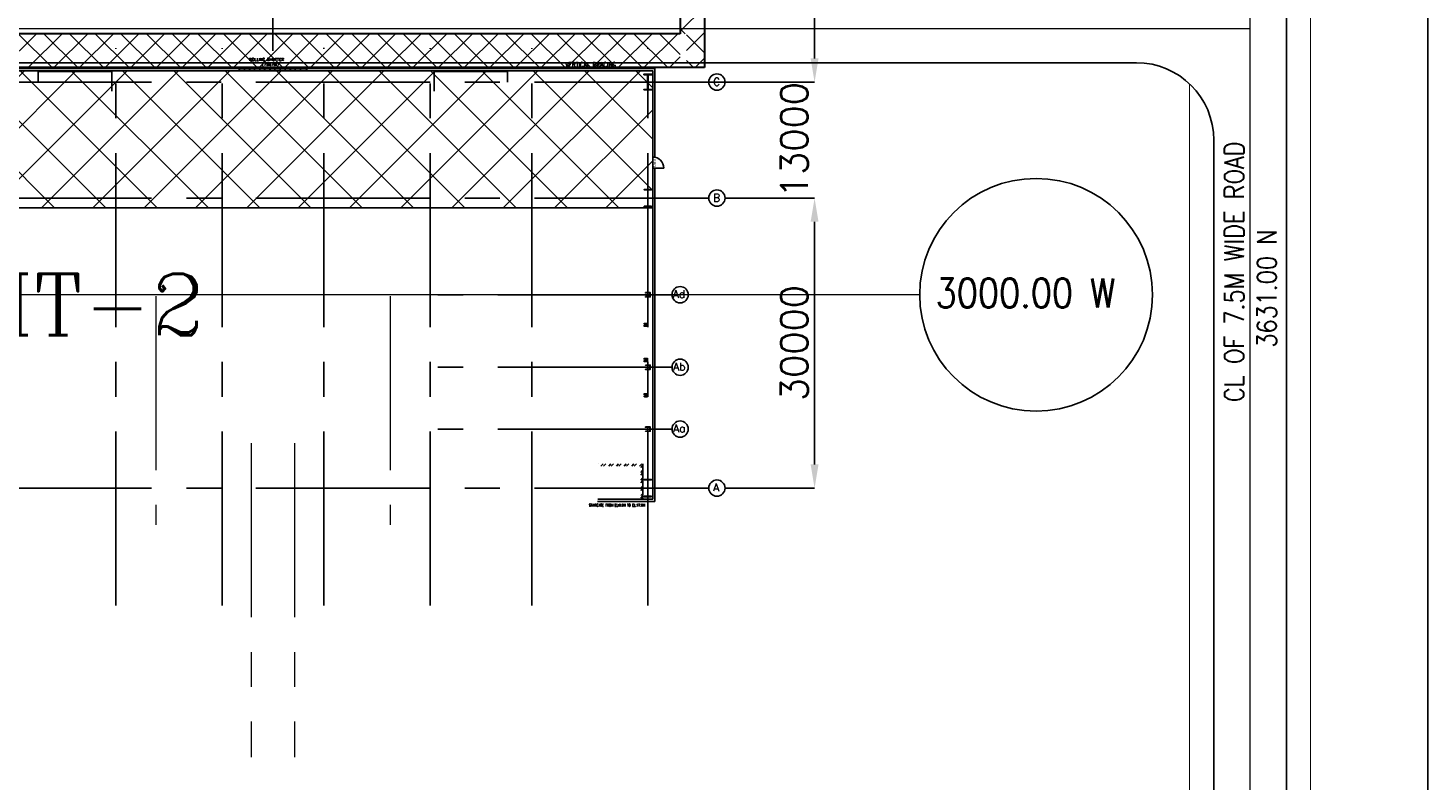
# Model space of a CAD drawing. Header units: inches. Extents: x 0 to 1544102, y -512776 to 23144100.
# Tile 31 of 256: x 47745 to 65834, y -147735 to -138011. Entities that reach past the tile are written whole.
import ezdxf
from ezdxf.enums import TextEntityAlignment as Align

# ---------------------------------------------------------------- set-up
doc = ezdxf.new("R2010")
doc.units = ezdxf.units.IN
doc.header["$LTSCALE"] = 1800
doc.header["$MEASUREMENT"] = 0
for name, pattern in [('CENTER', [2, 1.25, -0.25, 0.25, -0.25]), ('CENTER2', [1.125, 0.75, -0.125, 0.125, -0.125]), ('CENTRE', [1.5, 0.75, -0.25, 0.25, -0.25]), ('HIDDEN', [0.375, 0.25, -0.125])]:
    doc.linetypes.add(name, pattern=pattern)
doc.layers.get('0').update_dxf_attribs({"color": 253, "lineweight": 9})
for name, color, linetype in [('1', 7, 'Continuous'), ('AUX COL', 1, 'Continuous'), ('COL', 1, 'Continuous'), ('DIM', 4, 'Continuous'), ('GRID', 251, 'CENTER'), ('Road', 3, 'Continuous'), ('Road Sides', 11, 'Continuous'), ('STAIR', 2, 'Continuous'), ('STEEL', 231, 'Continuous'), ('TEXT', 3, 'Continuous'), ('WALL', 6, 'Continuous')]:
    doc.layers.add(name, color=color, linetype=linetype)
for name, color, linetype, lineweight in [('CEN', 2, 'CENTER', 15), ('CL', 8, 'CENTER', 15), ('EQUIP', 8, 'HIDDEN', 9), ('TRENCH-TRESTLE', 6, 'Continuous', 30)]:
    doc.layers.add(name, color=color, linetype=linetype, lineweight=lineweight)
doc.styles.add('HTX11', font='O8111901')
doc.styles.add('ROMANC', font='ROMANC.SHX')
doc.styles.add('ROMANS', font='romans.shx')
doc.dimstyles.new('User2400', dxfattribs={"dimscale": 175, "dimtxt": 2, "dimasz": 1.75, "dimexe": 0, "dimexo": 0, "dimgap": 0.5, "dimtad": 1, "dimdec": 0, "dimlfac": 8, "dimzin": 0, "dimdsep": 46, "dimtxsty": 'ROMANS', "dimcen": 0, "dimclrd": 1, "dimclre": 1, "dimclrt": 3, "dimadec": 0, "dimazin": 0, "dimtfac": 0.09, "dimtdec": 0, "dimtix": 1, "dimtofl": 0, "dimtmove": 0, "dimatfit": 3, "dimfxl": 1, "dimtolj": 1, "dimtzin": 0, "dimarcsym": 0})

# ---------------------------------------------------------------- blocks, each defined once
blk = doc.blocks.new('*D400')
at = {"layer": 'DIM', "color": 1, "lineweight": -2, "transparency": 16777216}
for p, q in [((57908, -137335), (57908, -135337)), ((56394, -137335), (57908, -137335)), ((57908, -138404), (57908, -137641)), ((56394, -138710), (57908, -138710))]:
    blk.add_line(p, q, dxfattribs=at)
at = {"layer": 'DIM', "color": 1, "transparency": 16777216}
for points in [[(57857, -137641), (57959, -137641), (57908, -137335)], [(57857, -138404), (57959, -138404), (57908, -138710)]]:
    blk.add_solid(points, dxfattribs=at)
at = {"layer": 'DIM', "color": 3, "transparency": 16777216, "insert": (57645, -136183), "char_height": 350, "attachment_point": 5, "rotation": 90, "style": 'ROMANS'}
blk.add_mtext('\\A1;11000', dxfattribs=at)
blk = doc.blocks.new('*D35')
at = {"layer": 'DIM', "color": 1, "lineweight": -2, "transparency": 16777216}
for p, q in [((56751, -140210), (57908, -140210)), ((57908, -140516), (57908, -143654)), ((56767, -143960), (57908, -143960))]:
    blk.add_line(p, q, dxfattribs=at)
at = {"layer": 'DIM', "color": 1, "transparency": 16777216}
for points in [[(57857, -140516), (57959, -140516), (57908, -140210)], [(57857, -143654), (57959, -143654), (57908, -143960)]]:
    blk.add_solid(points, dxfattribs=at)
at = {"layer": 'DIM', "color": 3, "transparency": 16777216, "insert": (57645, -142085), "char_height": 350, "attachment_point": 5, "rotation": 90, "style": 'ROMANS'}
blk.add_mtext('\\A1;30000', dxfattribs=at)
blk = doc.blocks.new('*D36')
at = {"layer": 'DIM', "color": 1, "lineweight": -2, "transparency": 16777216}
for p, q in [((57908, -138404), (57908, -138097)), ((56751, -138710), (57908, -138710)), ((57462, -140210), (57908, -140210)), ((57908, -140516), (57908, -140822))]:
    blk.add_line(p, q, dxfattribs=at)
at = {"layer": 'DIM', "color": 1, "transparency": 16777216}
for points in [[(57857, -138404), (57959, -138404), (57908, -138710)], [(57857, -140516), (57959, -140516), (57908, -140210)]]:
    blk.add_solid(points, dxfattribs=at)
at = {"layer": 'DIM', "color": 3, "transparency": 16777216, "insert": (57645, -139460), "char_height": 350, "attachment_point": 5, "rotation": 90, "style": 'ROMANS'}
blk.add_mtext('\\A1;13000', dxfattribs=at)

msp = doc.modelspace()

# ---------------------------------------------------------------- hatches: boundary and pattern name
at = {"layer": 'COL'}
h = msp.add_hatch(dxfattribs=at)
h.set_pattern_fill('ANSI31', color=8, scale=25, style=0)
h.set_pattern_definition([(45, (45907.16, -153718.8955), (-2.2097087, 2.2097087), [])])
h.paths.add_polyline_path([(55803.58, -138609.93), (55703.58, -138609.93), (55703.58, -138615.56), (55803.58, -138615.56)])
h.paths.add_polyline_path([(55756.39, -138615.56), (55750.77, -138615.56), (55750.77, -138804.31), (55756.39, -138804.31)])
h.paths.add_polyline_path([(55803.58, -138804.31), (55703.58, -138804.31), (55703.58, -138809.93), (55803.58, -138809.93)])
h = msp.add_hatch(dxfattribs=at)
h.set_pattern_fill('ANSI31', color=8, scale=25, style=0)
h.set_pattern_definition([(45, (53760.806, -143070.666), (-2.2097087, 2.2097087), [])])
h.paths.add_polyline_path([(55707.33, -140316.18), (55799.83, -140316.18), (55799.83, -140322.43), (55707.33, -140322.43)])
h.paths.add_polyline_path([(55751.58, -140103.68), (55755.58, -140103.68), (55755.58, -140316.18), (55751.58, -140316.18)])
h.paths.add_polyline_path([(55707.33, -140097.43), (55799.83, -140097.43), (55799.83, -140103.68), (55707.33, -140103.68)])
h = msp.add_hatch(dxfattribs=at)
h.set_pattern_fill('ANSI31', color=8, scale=25, style=0)
h.set_pattern_definition([(45, (53760.806, -146820.666), (-2.2097087, 2.2097087), [])])
h.paths.add_polyline_path([(55707.33, -144066.18), (55799.83, -144066.18), (55799.83, -144072.43), (55707.33, -144072.43)])
h.paths.add_polyline_path([(55751.58, -143853.68), (55755.58, -143853.68), (55755.58, -144066.18), (55751.58, -144066.18)])
h.paths.add_polyline_path([(55707.33, -143847.43), (55799.83, -143847.43), (55799.83, -143853.68), (55707.33, -143853.68)])
at = {"layer": 'EQUIP'}
h = msp.add_hatch(dxfattribs=at)
h.set_pattern_fill('ANSI31', color=8, scale=12.5, style=0)
h.set_pattern_definition([(45, (55617.3282, -141847.4337), (-1.104854, 1.104854), [])])
h.paths.add_polyline_path([(55726.7, -141853.68), (55704.83, -141853.68), (55704.83, -141869.31), (55726.7, -141869.31)])
h.paths.add_polyline_path([(55742.33, -141853.68), (55726.7, -141853.68), (55726.7, -141869.31), (55742.33, -141869.31)])
h.paths.add_polyline_path([(55748.58, -141825.56), (55742.33, -141825.56), (55742.33, -141869.31), (55748.58, -141869.31)])
h.paths.add_polyline_path([(55742.33, -141825.56), (55726.7, -141825.56), (55726.7, -141841.18), (55742.33, -141841.18)])
h.paths.add_polyline_path([(55726.7, -141825.56), (55704.83, -141825.56), (55704.83, -141841.18), (55726.7, -141841.18)])
h = msp.add_hatch(dxfattribs=at)
h.set_pattern_fill('ANSI31', color=8, scale=12.5, style=0)
h.set_pattern_definition([(45, (55617.3282, -142303.6837), (-1.104854, 1.104854), [])])
h.paths.add_polyline_path([(55726.7, -142309.93), (55704.83, -142309.93), (55704.83, -142325.56), (55726.7, -142325.56)])
h.paths.add_polyline_path([(55742.33, -142309.93), (55726.7, -142309.93), (55726.7, -142325.56), (55742.33, -142325.56)])
h.paths.add_polyline_path([(55748.58, -142281.81), (55742.33, -142281.81), (55742.33, -142325.56), (55748.58, -142325.56)])
h.paths.add_polyline_path([(55742.33, -142281.81), (55726.7, -142281.81), (55726.7, -142297.43), (55742.33, -142297.43)])
h.paths.add_polyline_path([(55726.7, -142281.81), (55704.83, -142281.81), (55704.83, -142297.43), (55726.7, -142297.43)])
h = msp.add_hatch(dxfattribs=at)
h.set_pattern_fill('ANSI31', color=8, scale=12.5, style=0)
h.set_pattern_definition([(45, (55617.3282, -142759.9337), (-1.104854, 1.104854), [])])
h.paths.add_polyline_path([(55726.7, -142766.18), (55704.83, -142766.18), (55704.83, -142781.81), (55726.7, -142781.81)])
h.paths.add_polyline_path([(55742.33, -142766.18), (55726.7, -142766.18), (55726.7, -142781.81), (55742.33, -142781.81)])
h.paths.add_polyline_path([(55748.58, -142738.06), (55742.33, -142738.06), (55742.33, -142781.81), (55748.58, -142781.81)])
h.paths.add_polyline_path([(55742.33, -142738.06), (55726.7, -142738.06), (55726.7, -142753.68), (55742.33, -142753.68)])
h.paths.add_polyline_path([(55726.7, -142738.06), (55704.83, -142738.06), (55704.83, -142753.68), (55726.7, -142753.68)])
at = {"layer": 'Road Sides', "linetype": 'ByBlock'}
h = msp.add_hatch(dxfattribs=at)
h.set_pattern_fill('ANSI37', color=4, scale=3750)
h.set_pattern_definition([(45, (346976.75, -617549.43), (-331.4563, 331.4563), []), (135, (346976.75, -617549.43), (-331.4563, -331.4563), [])])
h.paths.add_polyline_path([(40691.08, -140335.52), (55817.33, -140335.52), (55817.33, -138564.93), (40691.08, -138564.93)])
at = {"layer": 'WALL'}
h = msp.add_hatch(dxfattribs=at)
h.set_pattern_fill('ANSI32', color=8, scale=187.5, style=0)
h.set_pattern_definition([(45, (55662.33, -143758.684), (-49.7184, 49.7184), []), (45, (55695.474, -143758.684), (-49.7184, 49.7184), [])])
h.paths.add_polyline_path([(55691.08, -143959.93), (55662.33, -143959.93), (55662.33, -144104.93), (55691.08, -144104.93)])
h.paths.add_polyline_path([(55110.66, -143647.43), (55110.66, -143676.18), (55662.33, -143676.18), (55662.33, -143959.93), (55691.08, -143959.93), (55691.08, -143647.43)])

# ---------------------------------------------------------------- linework, layer by layer
at = {"color": 8, "linetype": 'ByBlock'}
for p, q in [((56484.83, -137739.96), (56172.33, -138052.46)), ((47853.46, -138084.92), (47415.96, -138522.42)), ((48056.53, -138522.42), (47619.03, -138084.92)), ((48184.91, -138084.92), (47747.41, -138522.42)), ((48387.99, -138522.42), (47950.49, -138084.92)), ((48516.37, -138084.92), (48078.87, -138522.42)), ((48719.45, -138522.42), (48281.95, -138084.92)), ((48847.83, -138084.92), (48410.33, -138522.42)), ((49050.9, -138522.42), (48613.4, -138084.92)), ((49179.28, -138084.92), (48741.78, -138522.42)), ((49382.36, -138522.42), (48944.86, -138084.92)), ((49510.74, -138084.92), (49073.24, -138522.42)), ((49713.82, -138522.42), (49276.32, -138084.92)), ((49842.19, -138084.92), (49404.69, -138522.42)), ((50045.27, -138522.42), (49607.77, -138084.92)), ((50173.65, -138084.92), (49736.15, -138522.42)), ((50376.73, -138522.42), (49939.23, -138084.92)), ((50505.11, -138084.92), (50067.61, -138522.42)), ((50708.19, -138522.42), (50270.69, -138084.92)), ((50836.56, -138084.92), (50399.06, -138522.42)), ((51039.64, -138522.42), (50602.14, -138084.92)), ((51168.02, -138084.92), (50730.52, -138522.42)), ((51371.1, -138522.42), (50933.6, -138084.92)), ((51499.48, -138084.92), (51061.98, -138522.42)), ((51702.55, -138522.42), (51265.05, -138084.92)), ((51830.93, -138084.92), (51393.43, -138522.42)), ((52034.01, -138522.42), (51596.51, -138084.92)), ((52162.39, -138084.92), (51724.89, -138522.42)), ((52365.47, -138522.42), (51927.97, -138084.92)), ((52493.85, -138084.92), (52056.35, -138522.42)), ((52696.92, -138522.42), (52259.42, -138084.92)), ((52825.3, -138084.92), (52387.8, -138522.42)), ((53028.38, -138522.42), (52590.88, -138084.92)), ((53156.76, -138084.92), (52719.26, -138522.42)), ((53359.84, -138522.42), (52922.34, -138084.92)), ((53488.21, -138084.92), (53050.71, -138522.42)), ((53691.29, -138522.42), (53253.79, -138084.92)), ((53819.67, -138084.92), (53382.17, -138522.42)), ((54022.75, -138522.42), (53585.25, -138084.92)), ((54151.13, -138084.92), (53713.63, -138522.42)), ((54354.2, -138522.42), (53916.7, -138084.92)), ((54482.58, -138084.92), (54045.08, -138522.42)), ((54685.66, -138522.42), (54248.16, -138084.92)), ((54814.04, -138084.92), (54376.54, -138522.42)), ((55017.12, -138522.42), (54579.62, -138084.92)), ((55145.5, -138084.92), (54708, -138522.42)), ((55348.57, -138522.42), (54911.07, -138084.92)), ((55476.95, -138084.92), (55039.45, -138522.42)), ((55680.03, -138522.42), (55242.53, -138084.92)), ((55808.41, -138084.92), (55370.91, -138522.42)), ((56011.49, -138522.42), (55573.99, -138084.92)), ((56139.86, -138084.92), (55702.36, -138522.42)), ((56172.33, -138351.81), (55905.44, -138084.92)), ((56236.9, -138084.92), (56172.33, -138020.35)), ((56484.83, -138071.42), (56253.58, -138302.67)), ((56484.83, -138332.85), (56253.58, -138101.6)), ((56172.33, -138383.92), (56033.82, -138522.42)), ((56342.94, -138522.42), (56253.58, -138433.06)), ((56342.94, -138522.42), (56342.94, -138522.42)), ((56484.83, -138402.87), (56365.28, -138522.42)), ((56365.28, -138522.42), (56365.28, -138522.42))]:
    msp.add_line(p, q, dxfattribs=at)
at = {"color": 8}
for p, q in [((55753.58, -140322.43), (55753.58, -140097.43)), ((55753.58, -144072.43), (55753.58, -143847.43))]:
    msp.add_line(p, q, dxfattribs=at)
at = {"color": 8, "linetype": 'CENTER2', "ltscale": 0.15}
for p, q in [((55753.58, -141488.06), (55753.58, -141431.81)), ((55781.7, -141459.93), (55725.45, -141459.93))]:
    msp.add_line(p, q, dxfattribs=at)
at = {"color": 8, "linetype": 'CENTRE', "ltscale": 500}
msp.add_line((59265.8, -141459.94), (14830.72, -141459.94), dxfattribs=at)
at = {"color": 8, "linetype": 'CENTER2', "ltscale": 0.25}
for p, q in [((55781.7, -142397.43), (55725.45, -142397.43)), ((55753.58, -142425.56), (55753.58, -142369.31)), ((55781.7, -143197.43), (55725.45, -143197.43)), ((55753.58, -143225.56), (55753.58, -143169.31))]:
    msp.add_line(p, q, dxfattribs=at)
at = {"layer": '1', "color": 8}
for centre in [(56646.12, -138709.93), (56646.12, -138709.93), (56646.12, -140209.93), (56646.12, -140209.93), (56171.12, -141459.93), (56171.12, -141459.93), (56171.12, -142397.43), (56171.12, -142397.43), (56171.12, -143197.43), (56171.12, -143197.43), (56646.12, -143959.93), (56646.12, -143959.93)]:
    msp.add_circle(centre, 105.04, dxfattribs=at)
at = {"layer": 'AUX COL', "color": 8}
for p, q in [((55777.7, -141483.56), (55777.7, -141436.31)), ((55781.7, -141483.56), (55781.7, -141436.31)), ((55778.58, -142422.06), (55778.58, -142372.81)), ((55781.7, -142422.06), (55781.7, -142372.81)), ((55778.58, -143222.06), (55778.58, -143172.81)), ((55781.7, -143222.06), (55781.7, -143172.81))]:
    msp.add_line(p, q, dxfattribs=at)
for points in [[(55722.33, -141431.81), (55784.83, -141431.81), (55784.83, -141436.31), (55722.33, -141436.31)], [(55722.33, -141483.56), (55784.83, -141483.56), (55784.83, -141488.06), (55722.33, -141488.06)], [(55722.33, -142369.31), (55784.83, -142369.31), (55784.83, -142372.81), (55722.33, -142372.81)], [(55722.33, -142422.06), (55784.83, -142422.06), (55784.83, -142425.56), (55722.33, -142425.56)], [(55722.33, -143169.31), (55784.83, -143169.31), (55784.83, -143172.81), (55722.33, -143172.81)], [(55722.33, -143222.06), (55784.83, -143222.06), (55784.83, -143225.56), (55722.33, -143225.56)]]:
    msp.add_lwpolyline(points, close=True, dxfattribs=at)
at = {"layer": 'CEN', "color": 8}
for p, q in [((55729.63, -138709.93), (55777.52, -138709.93)), ((55753.58, -138809.93), (55753.58, -138609.93)), ((55753.58, -140322.43), (55753.58, -140097.43)), ((55729.63, -140209.93), (55777.52, -140209.93)), ((49396.7, -141477.64), (49396.7, -144433.48)), ((52422.95, -141477.64), (52422.95, -144433.48)), ((50630.45, -143379.93), (50630.45, -147376.62)), ((50630.45, -143379.93), (50630.45, -147440.45)), ((51189.2, -143379.93), (51189.2, -147336.82)), ((51189.2, -143379.93), (51189.2, -147440.45)), ((55729.63, -143959.93), (55777.52, -143959.93)), ((55753.58, -144072.43), (55753.58, -143847.43))]:
    msp.add_line(p, q, dxfattribs=at)
at = {"layer": 'CL', "color": 8, "ltscale": 100}
for p, q in [((63534.83, -155465.3), (63534.83, -127873.18)), ((63534.99, -138022.43), (17066.08, -138022.43))]:
    msp.add_line(p, q, dxfattribs=at)
at = {"layer": 'COL', "color": 8}
for points in [[(55703.58, -138609.93), (55803.58, -138609.93), (55803.58, -138615.56), (55703.58, -138615.56)], [(55750.77, -138615.56), (55756.39, -138615.56), (55756.39, -138804.31), (55750.77, -138804.31)], [(55703.58, -138804.31), (55803.58, -138804.31), (55803.58, -138809.93), (55703.58, -138809.93)], [(55707.33, -140097.43), (55799.83, -140097.43), (55799.83, -140103.68), (55707.33, -140103.68)], [(55751.58, -140103.68), (55755.58, -140103.68), (55755.58, -140316.18), (55751.58, -140316.18)], [(55707.33, -140316.18), (55799.83, -140316.18), (55799.83, -140322.43), (55707.33, -140322.43)], [(55707.33, -143847.43), (55799.83, -143847.43), (55799.83, -143853.68), (55707.33, -143853.68)], [(55751.58, -143853.68), (55755.58, -143853.68), (55755.58, -144066.18), (55751.58, -144066.18)], [(55707.33, -144066.18), (55799.83, -144066.18), (55799.83, -144072.43), (55707.33, -144072.43)]]:
    msp.add_lwpolyline(points, close=True, dxfattribs=at)
at = {"layer": 'EQUIP', "color": 8, "linetype": 'CENTER2'}
for points in [[(55704.83, -141841.18), (55704.83, -141825.56), (55748.58, -141825.56), (55748.58, -141869.31), (55704.83, -141869.31), (55704.83, -141853.68)], [(55704.83, -142297.43), (55704.83, -142281.81), (55748.58, -142281.81), (55748.58, -142325.56), (55704.83, -142325.56), (55704.83, -142309.93)], [(55704.83, -142753.68), (55704.83, -142738.06), (55748.58, -142738.06), (55748.58, -142781.81), (55704.83, -142781.81), (55704.83, -142766.18)]]:
    msp.add_lwpolyline(points, dxfattribs=at)
at = {"layer": 'GRID', "color": 8}
for p, q in [((50909.83, -134205.33), (50909.83, -138306.54)), ((48878.58, -145478.63), (48878.58, -138272.43)), ((50253.58, -145478.63), (50253.58, -138272.43)), ((51566.08, -145478.63), (51566.08, -138268.25)), ((52941.08, -145478.63), (52941.08, -138272.43)), ((54253.58, -145478.63), (54253.58, -138272.43)), ((55753.58, -145478.63), (55753.58, -138272.43)), ((56541.08, -138709.93), (39653.58, -138709.93)), ((56541.08, -140209.93), (39653.58, -140209.93)), ((56066.08, -141459.93), (53041.08, -141459.93)), ((56066.08, -142397.43), (53041.08, -142397.43)), ((56066.08, -143197.43), (53041.08, -143197.43)), ((56541.08, -143959.93), (39653.58, -143959.93))]:
    msp.add_line(p, q, dxfattribs=at)
at = {"layer": 'Road', "color": 8, "ltscale": 100}
for p, q in [((64003.58, -155465.3), (64003.58, -127873.18)), ((64003.58, -155465.3), (64003.58, -127873.18)), ((63066.08, -152741.19), (63066.08, -139459.93)), ((63066.08, -152741.19), (63066.08, -139460.05))]:
    msp.add_line(p, q, dxfattribs=at)
at = {"layer": 'Road', "color": 8}
msp.add_line((62066.08, -138459.93), (18535.19, -138459.93), dxfattribs=at)
msp.add_arc((62066.08, -139459.93), 1000, 0, 90, dxfattribs=at)
at = {"layer": 'Road Sides', "color": 161, "linetype": 'ByBlock'}
msp.add_lwpolyline([(14830.72, -124800.26), (65833.56, -124800.26), (65833.56, -159643.34), (14830.72, -159643.34)], close=True, dxfattribs=at)
at = {"layer": 'Road Sides', "color": 8, "ltscale": 100, "const_width": 12.5}
for points in [[(64316.08, -155465.3), (64316.08, -127873.18)], [(64316.08, -155465.3), (64316.08, -127873.18)], [(62753.58, -152741.19), (62753.58, -138733.74)]]:
    msp.add_lwpolyline(points, dxfattribs=at)
at = {"layer": 'Road Sides', "color": 4, "linetype": 'ByBlock'}
msp.add_lwpolyline([(40691.08, -138564.93), (55817.33, -138564.93), (55817.33, -140335.52), (40691.08, -140335.52)], close=True, dxfattribs=at)
at = {"layer": 'Road Sides', "color": 8, "ltscale": 100, "const_width": 12.5}
msp.add_lwpolyline([(62753.58, -138733.74), (62753.58, -152741.19, -0.41421356), (62066.08, -153428.69), (42089.89, -153428.69)], format="xyb", dxfattribs=at)
at = {"layer": 'Road Sides', "color": 161, "linetype": 'ByBlock'}
msp.add_circle((60769.84, -141459.94), 1504.04, dxfattribs=at)
at = {"layer": 'STAIR', "color": 8}
for p, q in [((47878.58, -138572.43), (48828.58, -138572.43)), ((47878.58, -138709.93), (47878.58, -138572.43)), ((48828.58, -138572.43), (48828.58, -138828.68)), ((53941.08, -138572.43), (52991.08, -138572.43)), ((52991.08, -138572.43), (52991.08, -138828.68)), ((53941.08, -138709.93), (53941.08, -138572.43))]:
    msp.add_line(p, q, dxfattribs=at)
at = {"layer": 'STEEL', "color": 8}
for p, q in [((51347.33, -138536.18), (50472.33, -138536.18)), ((50472.33, -138564.93), (50472.33, -138536.18)), ((51347.33, -138536.18), (51347.33, -138564.93)), ((51347.33, -138564.93), (50472.33, -138564.93))]:
    msp.add_line(p, q, dxfattribs=at)
at = {"layer": 'STEEL', "color": 8, "flags": 128}
for points in [[(50541.75, -138550.62), (50541.43, -138549), (50540.4, -138547.32), (50538.57, -138545.63), (50535.9, -138544.01), (50532.39, -138542.51), (50528.1, -138541.2), (50523.13, -138540.16), (50517.64, -138539.43), (50511.82, -138539.06), (50505.9, -138539.06), (50500.08, -138539.43), (50494.59, -138540.16), (50489.62, -138541.2), (50485.33, -138542.51), (50481.82, -138544.01), (50479.15, -138545.63), (50477.32, -138547.32), (50475.07, -138549), (50472.33, -138550.62)], [(50541.75, -138550.62), (50542.07, -138552.23), (50543.1, -138553.91), (50544.93, -138555.6), (50547.6, -138557.22), (50551.11, -138558.72), (50555.4, -138560.03), (50560.38, -138561.07), (50565.86, -138561.8), (50571.68, -138562.17), (50577.6, -138562.17), (50583.41, -138561.8), (50588.9, -138561.07), (50593.88, -138560.03), (50598.18, -138558.72), (50601.68, -138557.22), (50604.35, -138555.6), (50606.18, -138553.91), (50607.21, -138552.23), (50607.53, -138550.62)], [(50673.3, -138550.62), (50673.3, -138550.61), (50673.3, -138550.61), (50673.3, -138550.61), (50673.3, -138550.61), (50673.3, -138550.61), (50673.3, -138550.61), (50673.3, -138550.61), (50672.7, -138548.42), (50670.89, -138546.25), (50667.84, -138544.21), (50663.66, -138542.41), (50658.55, -138540.93), (50652.78, -138539.86), (50646.63, -138539.21), (50640.41, -138539.01), (50634.2, -138539.21), (50628.05, -138539.86), (50622.28, -138540.93), (50617.16, -138542.41), (50612.99, -138544.21), (50609.94, -138546.25), (50608.11, -138548.42), (50607.53, -138550.61), (50607.53, -138550.61), (50607.53, -138550.61), (50607.53, -138550.61), (50607.53, -138550.61), (50607.53, -138550.61), (50607.53, -138550.61), (50607.53, -138550.62)], [(50673.3, -138550.62), (50673.61, -138552.23), (50674.65, -138553.91), (50676.48, -138555.6), (50679.15, -138557.22), (50682.65, -138558.72), (50686.95, -138560.03), (50691.93, -138561.07), (50697.41, -138561.8), (50703.23, -138562.17), (50709.15, -138562.17), (50714.96, -138561.8), (50720.45, -138561.07), (50725.43, -138560.03), (50729.71, -138558.72), (50733.23, -138557.22), (50735.9, -138555.6), (50737.73, -138553.91), (50738.75, -138552.23), (50739.08, -138550.62)], [(50804.85, -138550.62), (50804.85, -138550.61), (50804.85, -138550.61), (50804.85, -138550.61), (50804.85, -138550.61), (50804.85, -138550.61), (50804.85, -138550.61), (50804.85, -138550.61), (50804.25, -138548.42), (50802.44, -138546.25), (50799.39, -138544.21), (50795.21, -138542.41), (50790.1, -138540.93), (50784.31, -138539.86), (50778.16, -138539.21), (50771.96, -138539.01), (50765.75, -138539.21), (50759.6, -138539.86), (50753.83, -138540.93), (50748.71, -138542.41), (50744.54, -138544.21), (50741.49, -138546.25), (50739.66, -138548.42), (50739.08, -138550.61), (50739.08, -138550.61), (50739.08, -138550.61), (50739.08, -138550.61), (50739.08, -138550.61), (50739.08, -138550.61), (50739.08, -138550.61), (50739.08, -138550.62)], [(50804.85, -138550.62), (50805.16, -138552.23), (50806.2, -138553.91), (50808.03, -138555.6), (50810.69, -138557.22), (50814.2, -138558.72), (50818.5, -138560.03), (50823.46, -138561.07), (50828.96, -138561.8), (50834.78, -138562.17), (50840.7, -138562.17), (50846.51, -138561.8), (50852, -138561.07), (50856.98, -138560.03), (50861.26, -138558.72), (50864.78, -138557.22), (50867.45, -138555.6), (50869.28, -138553.91), (50870.3, -138552.23), (50870.63, -138550.62)], [(50936.39, -138550.62), (50936.39, -138550.61), (50936.39, -138550.61), (50936.39, -138550.61), (50936.39, -138550.61), (50936.39, -138550.61), (50936.39, -138550.61), (50936.39, -138550.61), (50935.8, -138548.42), (50933.99, -138546.25), (50930.94, -138544.21), (50926.76, -138542.41), (50921.65, -138540.93), (50915.86, -138539.86), (50909.71, -138539.21), (50903.51, -138539.01), (50897.3, -138539.21), (50891.15, -138539.86), (50885.36, -138540.93), (50880.25, -138542.41), (50876.08, -138544.21), (50873.04, -138546.25), (50871.21, -138548.42), (50870.63, -138550.61), (50870.63, -138550.61), (50870.63, -138550.61), (50870.63, -138550.61), (50870.63, -138550.61), (50870.63, -138550.61), (50870.63, -138550.61), (50870.63, -138550.62)], [(50936.39, -138550.62), (50936.39, -138550.62), (50936.39, -138550.62), (50936.39, -138550.62), (50936.39, -138550.62), (50936.39, -138550.62), (50936.39, -138550.62), (50936.39, -138550.62), (50936.99, -138552.81), (50938.8, -138554.98), (50941.85, -138557.02), (50946.03, -138558.82), (50951.14, -138560.3), (50956.93, -138561.37), (50963.08, -138562.01), (50969.29, -138562.22), (50975.49, -138562.01), (50981.64, -138561.37), (50987.43, -138560.3), (50992.54, -138558.82), (50996.71, -138557.02), (50999.76, -138554.97), (51001.59, -138552.81), (51002.18, -138550.62)], [(51067.95, -138550.62), (51067.95, -138550.61), (51067.95, -138550.61), (51067.95, -138550.61), (51067.95, -138550.61), (51067.95, -138550.61), (51067.95, -138550.61), (51067.95, -138550.61), (51067.35, -138548.42), (51065.54, -138546.25), (51062.49, -138544.21), (51058.31, -138542.41), (51053.2, -138540.93), (51047.43, -138539.86), (51041.28, -138539.21), (51035.06, -138539.01), (51028.85, -138539.21), (51022.7, -138539.86), (51016.93, -138540.93), (51011.81, -138542.41), (51007.64, -138544.21), (51004.59, -138546.25), (51002.76, -138548.42), (51002.18, -138550.61), (51002.18, -138550.61), (51002.18, -138550.61), (51002.18, -138550.61), (51002.18, -138550.61), (51002.18, -138550.61), (51002.18, -138550.61), (51002.18, -138550.62)], [(51067.95, -138550.62), (51068.26, -138552.23), (51069.3, -138553.91), (51071.13, -138555.6), (51073.8, -138557.22), (51077.3, -138558.72), (51081.6, -138560.03), (51086.58, -138561.07), (51092.06, -138561.8), (51097.88, -138562.17), (51103.8, -138562.17), (51109.61, -138561.8), (51115.1, -138561.07), (51120.08, -138560.03), (51124.36, -138558.72), (51127.88, -138557.22), (51130.55, -138555.6), (51132.38, -138553.91), (51133.4, -138552.23), (51133.73, -138550.62)], [(51199.5, -138550.62), (51199.5, -138550.61), (51199.5, -138550.61), (51199.5, -138550.61), (51199.5, -138550.61), (51199.5, -138550.61), (51199.5, -138550.61), (51199.5, -138550.61), (51198.9, -138548.42), (51197.09, -138546.25), (51194.04, -138544.21), (51189.86, -138542.41), (51184.75, -138540.93), (51178.96, -138539.86), (51172.81, -138539.21), (51166.61, -138539.01), (51160.4, -138539.21), (51154.25, -138539.86), (51148.48, -138540.93), (51143.36, -138542.41), (51139.19, -138544.21), (51136.14, -138546.25), (51134.31, -138548.42), (51133.73, -138550.61), (51133.73, -138550.61), (51133.73, -138550.61), (51133.73, -138550.61), (51133.73, -138550.61), (51133.73, -138550.61), (51133.73, -138550.61), (51133.73, -138550.62)], [(51199.5, -138550.62), (51199.81, -138552.23), (51200.85, -138553.91), (51202.68, -138555.6), (51205.34, -138557.22), (51208.85, -138558.72), (51213.15, -138560.03), (51218.11, -138561.07), (51223.61, -138561.8), (51229.43, -138562.17), (51235.35, -138562.17), (51241.16, -138561.8), (51246.65, -138561.07), (51251.63, -138560.03), (51255.91, -138558.72), (51259.43, -138557.22), (51262.1, -138555.6), (51263.93, -138553.91), (51264.95, -138552.23), (51265.28, -138550.62)], [(51347.33, -138550.62), (51347.33, -138550.61), (51347.33, -138550.61), (51347.33, -138550.61), (51347.33, -138550.61), (51347.33, -138550.61), (51347.33, -138550.61), (51347.33, -138550.61), (51346.74, -138548.42), (51344.93, -138546.25), (51341.88, -138544.21), (51337.7, -138542.41), (51332.59, -138540.93), (51326.8, -138539.86), (51320.65, -138539.21), (51298.16, -138539.01), (51291.95, -138539.21), (51285.8, -138539.86), (51280.01, -138540.93), (51274.9, -138542.41), (51270.73, -138544.21), (51267.69, -138546.25), (51265.86, -138548.42), (51265.28, -138550.61), (51265.28, -138550.61), (51265.28, -138550.61), (51265.28, -138550.61), (51265.28, -138550.61), (51265.28, -138550.61), (51265.28, -138550.61), (51265.28, -138550.62)]]:
    msp.add_lwpolyline(points, dxfattribs=at)
at = {"layer": 'TRENCH-TRESTLE', "color": 8, "ltscale": 100}
for p, q in [((56172.33, -134205.33), (56172.33, -138085.05)), ((56484.83, -134205.33), (56484.83, -138522.55)), ((56172.33, -138084.92), (24628.58, -138084.92)), ((56484.83, -138522.42), (25003.58, -138522.42))]:
    msp.add_line(p, q, dxfattribs=at)
at = {"layer": 'WALL', "color": 8}
for p, q in [((42325.23, -138536.18), (50472.33, -138536.18)), ((51347.33, -138536.18), (55846.08, -138536.18)), ((55846.08, -139682.64), (55846.08, -138536.18)), ((42328.58, -138564.93), (50472.33, -138564.93)), ((51347.33, -138564.93), (55817.33, -138564.93)), ((55817.33, -139679.72), (55817.33, -138564.93)), ((55817.33, -144104.93), (55817.33, -139822.43)), ((55846.08, -144133.68), (55846.08, -139822.43)), ((55691.08, -144104.93), (55691.08, -143647.43)), ((55103.98, -144133.68), (55846.08, -144133.68)), ((55107.33, -144104.93), (55817.33, -144104.93))]:
    msp.add_line(p, q, dxfattribs=at)
at = {"layer": 'WALL', "color": 8, "flags": 128}
msp.add_lwpolyline([(55817.33, -139679.72, -0.414209), (55960.05, -139822.43)], format="xyb", dxfattribs=at)
msp.add_lwpolyline([(55817.33, -139822.43), (55960.05, -139822.43)], dxfattribs=at)

# ---------------------------------------------------------------- texts
at = {"layer": 'TEXT', "color": 8}
for s, height, style, p in [('ROLLING SHUTTER', 37.5, 'ROMANS', (50601.44, -138437.03)), ('(7Mx7M)', 37.5, 'ROMANS', (50768.71, -138498.68)), ('C', 100, 'ROMANC', (56596.4, -138756.94)), ('B', 100, 'ROMANC', (56596.4, -140256.94)), ('Ad', 100, 'ROMANC', (56077.56, -141501.6)), ('Ab', 100, 'ROMANC', (56082.53, -142439.1)), ('Aa', 100, 'ROMANC', (56082.53, -143239.1)), ('A', 100, 'ROMANC', (56598.5, -144001.6))]:
    msp.add_text(s, height=height, dxfattribs=dict(at, style=style)).set_placement(p)
at = {"layer": 'TEXT', "color": 8, "linetype": 'Continuous', "style": 'HTX11'}
msp.add_text('FPD', height=37.5, rotation=270, dxfattribs=at).set_placement((55817.5, -139705.83))
at = {"layer": 'TEXT', "color": 8, "style": 'ROMANS', "width": 0.85}
for s, p in [('CL OF 7.5M WIDE ROAD ', (63456.09, -142847.82, 0)), ('3631.00 N', (63876.84, -142143.37, -0.01))]:
    msp.add_text(s, height=250, rotation=90, dxfattribs=at).set_placement(p)
at = {"layer": 'TEXT', "color": 3, "style": 'ROMANC'}
msp.add_text('UNIT-2', height=793.8, dxfattribs=at).set_placement((47931.46, -141190.73), align=Align.TOP_CENTER)
at = {"layer": 'TEXT', "color": 3, "style": 'ROMANS', "width": 0.85}
msp.add_text('3000.00 W', height=375, dxfattribs=at).set_placement((59472.46, -141624.95))
at = {"layer": 'TEXT', "color": 8, "style": 'ROMANS', "width": 0.8}
msp.add_text('STAIRCASE FROM EL:0.0M TO EL:17.0M', height=31.25, dxfattribs=at).set_placement((54993.62, -144196.45))
at = {"layer": 'TEXT', "color": 8, "insert": (54688.18, -138452.94), "char_height": 60, "width": 652.0708, "attachment_point": 1, "style": 'ROMANS'}
msp.add_mtext('{\\W0.8;VERTICAL BRACING}', dxfattribs=at)

# ---------------------------------------------------------------- dimensions: what is measured, and where the dimension line sits
at = {"layer": 'DIM'}
dim = msp.add_linear_dim(base=(57907.67, -137334.93), p1=(56393.62, -138709.93), p2=(56393.62, -137334.93), angle=90, dimstyle='User2400', dxfattribs=at)
dim.commit()
dim.dimension.update_dxf_attribs({"geometry": '*D400', "text_midpoint": (57907.67, -136182.85), "dimtype": 160})
dim = msp.add_linear_dim(base=(57907.67, -140209.93), p1=(56751.16, -138709.93), p2=(57462.16, -140209.93), angle=90, text='13000', dimstyle='User2400', dxfattribs=at)
dim.commit()
dim.dimension.update_dxf_attribs({"geometry": '*D36', "text_midpoint": (57645.17, -139459.93)})
dim = msp.add_linear_dim(base=(57907.67, -143959.93), p1=(56751.16, -140209.93), p2=(56767.2, -143959.93), angle=90, dimstyle='User2400', dxfattribs=at)
dim.commit()
dim.dimension.update_dxf_attribs({"geometry": '*D35', "text_midpoint": (57645.17, -142084.93)})

doc.saveas('drawing.dxf')
